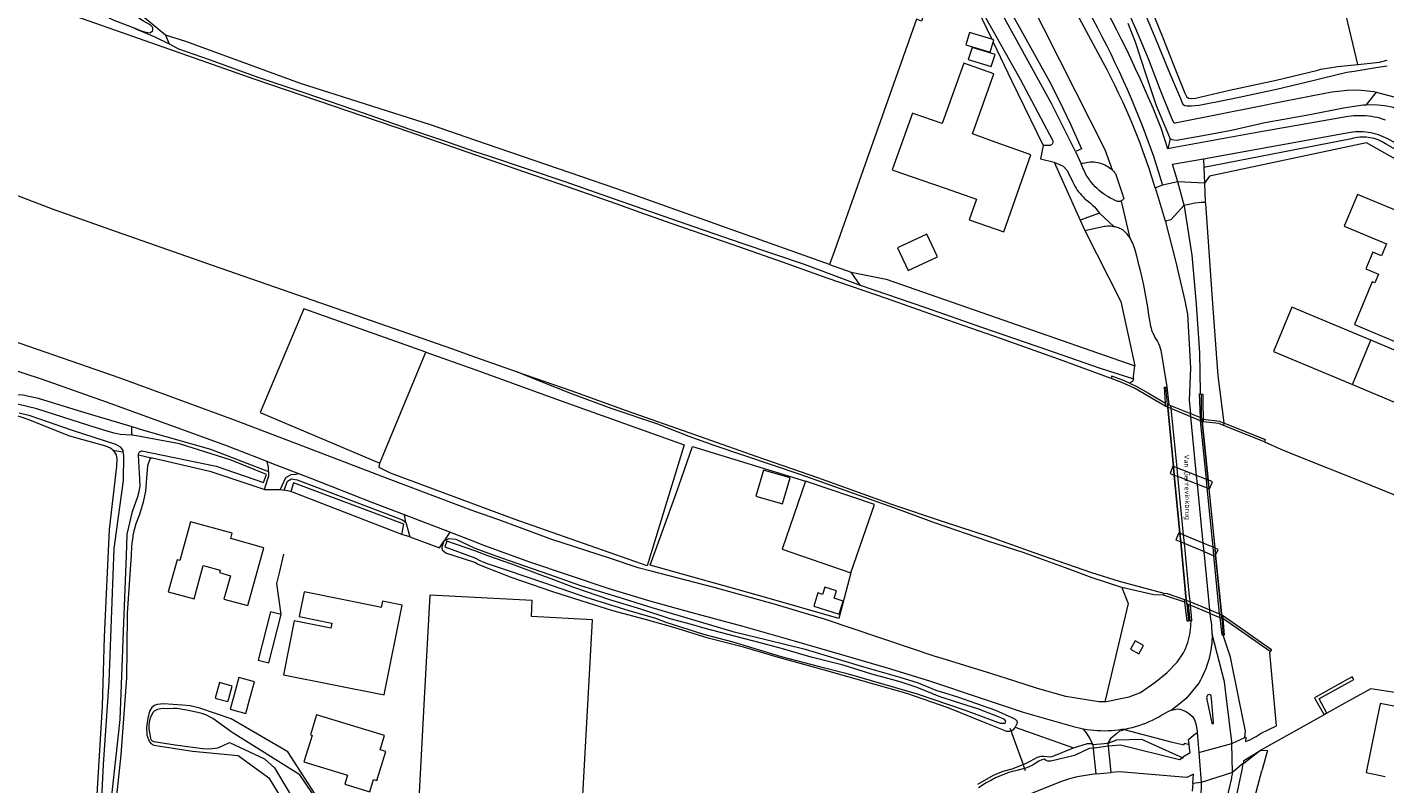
# Model space of a CAD drawing. Header units: metres. Extents: x 89888 to 94270, y 464165 to 468904.
# Tile 245 of 256: x 91911 to 92181, y 467483 to 467633. Entities that reach past the tile are written whole.
import ezdxf
from ezdxf.enums import TextEntityAlignment as Align

# ---------------------------------------------------------------- set-up
doc = ezdxf.new("R2010")
doc.units = ezdxf.units.M
for name, color, linetype, lineweight in [('B_BEBOUWINGSGRENS_0', 251, 'CONTINUOUS', 13), ('B_LUIFEL_1', 251, 'CONTINUOUS', 13), ('B_OPSTAL_0', 251, 'CONTINUOUS', 13), ('B_TUSSENMUUR_0', 251, 'CONTINUOUS', 13), ('G_GRENS_ALGEMEEN_0', 251, 'CONTINUOUS', 13), ('K_KUNSTWERKGRENS_0', 251, 'CONTINUOUS', 13), ('K_KUNSTWERKGRENS_1', 251, 'CONTINUOUS', 13), ('K_STEIGER_1', 251, 'CONTINUOUS', 13), ('Q_BALUSTRADE_LIJN_0', 251, 'CONTINUOUS', 13), ('Q_BALUSTRADE_LIJN_1', 251, 'CONTINUOUS', 13), ('Q_DAMWAND_0', 251, 'CONTINUOUS', 13), ('T_CULTUURGRENS_0', 251, 'CONTINUOUS', 13), ('T_HEK_LIJN_0', 251, 'CONTINUOUS', 13), ('T_WALBESCHERMING_0', 251, 'CONTINUOUS', 13), ('V_WEGGRENS_0', 251, 'CONTINUOUS', 13), ('V_WEGGRENS_1', 251, 'CONTINUOUS', 13), ('W_WALBESCHERMING_LIJN_0', 251, 'CONTINUOUS', 13), ('W_WALBESCHERMING_LIJN_1', 251, 'CONTINUOUS', 13), ('W_WATERGRENS_0', 251, 'CONTINUOUS', 13), ('Z_KUNSTWERKNAAM_1', 251, 'CONTINUOUS', 13)]:
    doc.layers.add(name, color=color, linetype=linetype, lineweight=lineweight)
doc.styles.get("Standard").update_dxf_attribs({"font": 'isocp.shx'})

msp = doc.modelspace()

# ---------------------------------------------------------------- linework, layer by layer
at = {"layer": 'B_BEBOUWINGSGRENS_0'}
for p, q in [((91981.13, 467546.72), (91990.26, 467568.75)), ((92158.5, 467568.88), (92174.21, 467562.3)), ((92062.56, 467543.76), (92057.29, 467545.32)), ((92079.3, 467538.47), (92065.62, 467543.12)), ((92074.63, 467524.92), (92079.3, 467538.47)), ((91982, 467500.73), (91985.58, 467518.51)), ((91948.67, 467500), (91950.98, 467499.37))]:
    msp.add_line(p, q, dxfattribs=at)
for points in [[(92098.14, 467594.98), (92105.01, 467592.59), (92110.32, 467607.87), (92103.5, 467610.36), (92098.8, 467612.07), (92103.01, 467623.98), (92097.03, 467626.1), (92092.76, 467614.12)], [(92092.76, 467614.12), (92087.01, 467616.11), (92086.83, 467616.17), (92082.81, 467604.88), (92083.18, 467604.76), (92088.73, 467602.86), (92093.37, 467601.28), (92099.58, 467599.11), (92098.14, 467594.98)], [(92174.57, 467574.18), (92185.88, 467569.44), (92189.43, 467577.92), (92183.83, 467580.26), (92184.56, 467582.03), (92184.9, 467581.89), (92186.29, 467585.2), (92185.88, 467585.37), (92186.87, 467587.76), (92191.17, 467585.97), (92191.66, 467587.1), (92194.18, 467586.02), (92195.85, 467589.97), (92193.36, 467591.04), (92193.9, 467592.3), (92175.2, 467600.01), (92172.53, 467593.72), (92180.94, 467590.22), (92179.94, 467587.83)], [(92089.71, 467592.13), (92083.9, 467589.4), (92085.99, 467584.94)], [(92085.99, 467584.94), (92091.8, 467587.67), (92089.71, 467592.13)], [(92179.94, 467587.83), (92178.2, 467588.55), (92176.82, 467585.24), (92179.32, 467584.21), (92178.6, 467582.46), (92178.12, 467582.65), (92174.57, 467574.18)], [(91990.26, 467568.75), (91966.03, 467577.31), (91957.37, 467556.78), (91981.13, 467546.72)], [(92177.84, 467571.12), (92162.18, 467577.68), (92158.5, 467568.88)], [(92174.21, 467562.3), (92190.87, 467555.32), (92194.55, 467564.12), (92177.84, 467571.12)], [(92057.29, 467545.32), (92055.76, 467540.17), (92061.03, 467538.61), (92062.56, 467543.76)], [(92065.62, 467543.12), (92060.97, 467529.64), (92074.63, 467524.92)], [(91943.57, 467535.07), (91941.43, 467527.37), (91940.89, 467527.52), (91939.13, 467521.17)], [(91939.13, 467521.17), (91944.31, 467519.8), (91946.09, 467526.36), (91949.48, 467525.44), (91949.29, 467525.02), (91951.48, 467524.34), (91950.2, 467519.72), (91954.95, 467518.43), (91958.14, 467529.91), (91951.54, 467531.74), (91951.83, 467532.77), (91943.57, 467535.07)], [(92068.1, 467520.93), (92067.29, 467518.34), (92072.32, 467516.76), (92073.13, 467519.34), (92071.32, 467519.91), (92071.77, 467521.36), (92069.45, 467522.09)], [(92069.45, 467522.09), (92069, 467520.65), (92068.1, 467520.93)], [(91985.58, 467518.51), (91981.67, 467519.3), (91981.42, 467518.07), (91981.24, 467518.11), (91966.1, 467521.16), (91965.11, 467516.26), (91971.62, 467514.95), (91971.41, 467513.92), (91971.09, 467513.99), (91964.14, 467515.39), (91962, 467504.72), (91982, 467500.73)], [(92022.49, 467500), (92023.36, 467515.6), (92011.26, 467516.26), (92011.38, 467519.46), (92000, 467520.03), (91991.05, 467520.47), (91989.96, 467500), (91988.82, 467478.76), (91987.98, 467478.7), (91986.22, 467446.66)], [(91961.58, 467516.64), (91959.47, 467517.19), (91957.02, 467507.59), (91959.14, 467507.04), (91961.58, 467516.64)], [(92131.79, 467508.84), (92132.73, 467510.48), (92131.05, 467511.43), (92130.12, 467509.79), (92131.79, 467508.84)], [(91950.98, 467499.37), (91951.15, 467500), (91951.83, 467502.46), (91949.33, 467503.14), (91948.49, 467500.05), (91948.67, 467500)], [(91952.04, 467500), (91951.46, 467497.89), (91954.55, 467497.04), (91955.37, 467500), (91956.27, 467503.3), (91953.18, 467504.15), (91952.04, 467500)], [(91986.22, 467446.66), (92000, 467445.87), (92019.42, 467444.76), (92022.49, 467500)], [(92183.44, 467498.25), (92179.66, 467499.01), (92176.9, 467485.28), (92180.68, 467484.53)], [(91979.15, 467481.48), (91979.89, 467483.9), (91980.57, 467483.7), (91982.32, 467489.45), (91981.23, 467489.78), (91982.1, 467492.63), (91968.59, 467496.75), (91967.37, 467492.76), (91967.69, 467492.66), (91966.09, 467487.4), (91974.75, 467484.76), (91974.21, 467482.98), (91979.15, 467481.48)]]:
    msp.add_lwpolyline(points, dxfattribs=at)
at = {"layer": 'B_LUIFEL_1'}
for points in [[(92102.58, 467630.86), (92098.18, 467632.16), (92097.45, 467629.7), (92102.3, 467628.27), (92102.88, 467630.24)], [(92102.88, 467630.24), (92103.02, 467630.73), (92102.58, 467630.86)]]:
    msp.add_lwpolyline(points, dxfattribs=at)
at = {"layer": 'B_OPSTAL_0'}
msp.add_lwpolyline([(92103.24, 467627.8), (92098.68, 467629.21), (92097.93, 467626.8), (92102.5, 467625.39), (92103.24, 467627.8)], dxfattribs=at)
at = {"layer": 'B_TUSSENMUUR_0'}
msp.add_line((92174.21, 467562.3), (92177.84, 467571.12), dxfattribs=at)
at = {"layer": 'G_GRENS_ALGEMEEN_0'}
for p, q in [((92070.41, 467586.15), (92074.72, 467584.62)), ((92148.66, 467554.65), (92148.67, 467554.65)), ((91963.51, 467541.07), (91962.15, 467541.31)), ((91987.07, 467532.1), (91985.5, 467532.57)), ((92136.76, 467520.91), (92136.7, 467520.48)), ((92157.86, 467509.31), (92148.43, 467515.87))]:
    msp.add_line(p, q, dxfattribs=at)
for points in [[(92175.23, 467625.83), (92172.93, 467635.5), (92162.06, 467666.67)], [(92123.9, 467647.37), (92124.05, 467647.82), (92124.34, 467648.13), (92124.37, 467648.16), (92124.63, 467648.21), (92127.33, 467648.7), (92128.03, 467648.65), (92128.37, 467648.54), (92128.89, 467647.97), (92131.53, 467642.57), (92134.18, 467637.02), (92136.5, 467631.33), (92138.66, 467625.77), (92140.92, 467620.11), (92141.26, 467619.48), (92141.67, 467619.12), (92142.19, 467619.05), (92143.03, 467619.14), (92149.79, 467620.69), (92159.03, 467622.7), (92167.02, 467624.65), (92167.93, 467624.88), (92171.2, 467625.39), (92175.23, 467625.83)], [(91939.34, 467629.92), (91941.16, 467628.92), (91947.27, 467626.77), (91957.16, 467623.22), (91966.26, 467620.16), (91977.81, 467616.19), (91987.06, 467612.96), (91993.76, 467610.74), (92000, 467608.54), (92002.91, 467607.64)], [(92175.23, 467625.83), (92179.55, 467626.29), (92181.05, 467626.66)], [(92002.91, 467607.64), (92017.84, 467602.57), (92027.65, 467599.17), (92041.88, 467594.21), (92053.01, 467590.32), (92065.33, 467586.16), (92076.5, 467582.01)], [(92047.49, 467550.22), (92042.52, 467551.99), (92036.3, 467554.41), (92027.26, 467557.49), (92019.41, 467560.36), (92012.7, 467563.01), (92008.32, 467564.83)], [(92129.91, 467562.58), (92128.58, 467563.18), (92126.45, 467563.96), (92126.28, 467563.49)], [(92129.91, 467562.58), (92131.13, 467562.03), (92133.67, 467560.56), (92137.09, 467558.57)], [(91928.18, 467549.29), (91927.69, 467549.67), (91926.74, 467550.08), (91919.59, 467552.06), (91911.12, 467555.45), (91909.58, 467555.93), (91908.32, 467556.04), (91907.32, 467555.9), (91905.95, 467555.5), (91904.9, 467555.02), (91903.46, 467554.04), (91902.31, 467553.08), (91901.41, 467552.1), (91900.73, 467551.06), (91900.16, 467550), (91899.7, 467548.64)], [(92144.54, 467555.4), (92147.76, 467555.05), (92148.66, 467554.65)], [(92148.67, 467554.65), (92148.76, 467554.61), (92156.88, 467551.41), (92156.71, 467550.94)], [(91926.13, 467498.44), (91926.48, 467512.21), (91927.51, 467533.54), (91928.95, 467546.07), (91929.03, 467547.5), (91928.86, 467548.34), (91928.37, 467549.13), (91928.18, 467549.29)], [(92128.4, 467521.99), (92122.55, 467523.91), (92117.76, 467525.73), (92109.03, 467528.88), (92101.81, 467531.19), (92091.43, 467534.79), (92084.1, 467537.52), (92064.78, 467544.37), (92047.49, 467550.22)], [(91935.79, 467547.67), (91935.52, 467547.52), (91935, 467546.16), (91934.81, 467543.73), (91934.64, 467541.14), (91934.15, 467538.96), (91933.44, 467536.5), (91932.74, 467534.68), (91932.2, 467532.68), (91931.84, 467530.23), (91931.77, 467528.36), (91931.73, 467527.48), (91931.01, 467516.94), (91930.94, 467509.81), (91930.89, 467504.09), (91929.73, 467488.82)], [(91958.21, 467541.5), (91957.21, 467541.82), (91947.65, 467544.99), (91936.01, 467547.66), (91935.79, 467547.67)], [(92106.43, 467493.48), (92106.19, 467493.42), (92105.6, 467493.46), (92101.31, 467495.18), (92093.94, 467498.16), (92085.74, 467500.98), (92079.22, 467502.87), (92069.38, 467505.64), (92060.27, 467508.15), (92053.3, 467510.15), (92046.3, 467511.94), (92039.48, 467514.05), (92033.59, 467515.72), (92027.42, 467517.36), (92021.12, 467519.35), (92015.47, 467521.13), (92007.44, 467523.94), (92002, 467526.03), (92000.55, 467526.64), (92000, 467526.97), (91994.21, 467528.84), (91993.59, 467529.36), (91993.51, 467530.1), (91993.92, 467531.3)], [(91918.19, 467352.97), (91917.87, 467354.4), (91917.96, 467363.38), (91919.18, 467389.25), (91920.13, 467406.94), (91921.4, 467424.17), (91922.62, 467441.88), (91923.82, 467459.63), (91924.78, 467476.55), (91926.13, 467498.44)], [(91968.9, 467480.1), (91962.9, 467489.41), (91951.63, 467495.97), (91945.42, 467498.09), (91943.51, 467498.52), (91941.96, 467498.68), (91940.09, 467498.83), (91938.28, 467498.96), (91936.96, 467498.81), (91936.45, 467498.59), (91935.88, 467498.21), (91935.4, 467497.47), (91935.12, 467496.11), (91934.86, 467494.32), (91934.93, 467492.72), (91935.34, 467491.53), (91935.72, 467491.04), (91936.27, 467490.7), (91943.98, 467489.55), (91953, 467488.71), (91959.1, 467484.27), (91962.59, 467478.48)], [(92107.25, 467494.28), (92106.79, 467493.72), (92106.44, 467493.49), (92106.43, 467493.48)], [(92108.81, 467486.87), (92109.05, 467486.96), (92110.21, 467487.57), (92111.68, 467488.35), (92112.41, 467488.55), (92112.93, 467488.55), (92113.52, 467488.47), (92114.01, 467488.4), (92114.6, 467488.46), (92118.83, 467490.18)], [(91929.73, 467488.82), (91928, 467472.55), (91927.37, 467459.45), (91926.5, 467435.69), (91925.64, 467416.44), (91924.55, 467402.27), (91924.3, 467386.2), (91924.25, 467385.18)], [(92099.82, 467482.97), (92102.97, 467484.81), (92104.86, 467485.59), (92106.64, 467486.05), (92108.81, 467486.87)]]:
    msp.add_lwpolyline(points, dxfattribs=at)
at = {"layer": 'K_KUNSTWERKGRENS_0'}
for p, q in [((92137.37, 467561.81), (92137.74, 467558.28)), ((92137.13, 467557.97), (92137.09, 467558.57)), ((92137.51, 467557.81), (92137.13, 467557.97)), ((92137.51, 467557.81), (92137.51, 467557.81)), ((92138.16, 467557.54), (92137.51, 467557.81)), ((92142.1, 467555.91), (92138.16, 467557.54)), ((92144.05, 467555.1), (92142.1, 467555.91)), ((92144.31, 467554.99), (92144.05, 467555.1)), ((92144.44, 467554.94), (92144.31, 467554.99)), ((92144.55, 467554.89), (92144.44, 467554.94)), ((92144.54, 467555.4), (92144.55, 467554.89)), ((92138.65, 467546.02), (92138.52, 467546.07)), ((92138.65, 467546.02), (92138.65, 467546.02)), ((92139.31, 467545.76), (92138.65, 467546.02)), ((92143.24, 467544.22), (92139.31, 467545.76)), ((92138.81, 467544.34), (92138.81, 467544.34)), ((92138.81, 467544.34), (92139.47, 467544.09)), ((92139.47, 467544.09), (92143.4, 467542.54)), ((92145.2, 467543.45), (92143.24, 467544.22)), ((92145.49, 467543.34), (92145.2, 467543.45)), ((92145.58, 467543.3), (92145.49, 467543.34)), ((92143.4, 467542.54), (92145.36, 467541.78)), ((92145.36, 467541.78), (92145.66, 467541.66)), ((92145.66, 467541.66), (92145.74, 467541.63)), ((92145.74, 467541.63), (92145.83, 467541.59)), ((92139.93, 467532.78), (92139.73, 467532.86)), ((92140.6, 467532.5), (92139.93, 467532.78)), ((92139.93, 467532.78), (92139.93, 467532.78)), ((92144.55, 467530.84), (92140.6, 467532.5)), ((92140.09, 467531.08), (92140.76, 467530.8)), ((92140.09, 467531.08), (92140.09, 467531.08)), ((92140.76, 467530.8), (92144.72, 467529.14)), ((92146.52, 467530.01), (92144.55, 467530.84)), ((92146.85, 467529.87), (92146.52, 467530.01)), ((92146.9, 467529.85), (92146.85, 467529.87)), ((92144.72, 467529.14), (92146.68, 467528.31)), ((92146.68, 467528.31), (92146.93, 467528.21)), ((92146.93, 467528.21), (92147, 467528.39)), ((92147, 467528.39), (92147.03, 467528.46)), ((92140.85, 467519.65), (92141.21, 467519.5)), ((92140.92, 467519.1), (92140.85, 467519.65)), ((92141.21, 467519.5), (92141.89, 467519.22)), ((92141.21, 467519.5), (92141.21, 467519.5)), ((92141.6, 467518.64), (92141.88, 467515.39)), ((92141.97, 467518.49), (92141.6, 467518.64)), ((92141.89, 467519.22), (92145.85, 467517.58)), ((92145.92, 467516.86), (92141.97, 467518.49)), ((92145.85, 467517.58), (92147.82, 467516.77)), ((92147.82, 467516.77), (92148.19, 467516.61)), ((92148.19, 467516.61), (92148.38, 467516.52)), ((92148.19, 467516.61), (92148.19, 467516.61)), ((92148.38, 467516.52), (92148.43, 467515.87)), ((92141.88, 467515.39), (92141.61, 467515.37))]:
    msp.add_line(p, q, dxfattribs=at)
for points in [[(92137.09, 467558.57), (92136.85, 467561.77), (92137.37, 467561.81)], [(92143.99, 467555.77), (92143.83, 467560.44), (92144, 467560.43)], [(92144, 467560.43), (92144.49, 467560.41), (92144.49, 467558.61), (92144.54, 467555.4)], [(92138.52, 467546.07), (92137.97, 467544.67), (92138.81, 467544.34)], [(92145.83, 467541.59), (92146.38, 467542.99), (92145.58, 467543.3)], [(92139.73, 467532.86), (92139.15, 467531.48), (92140.09, 467531.08)], [(92147.03, 467528.46), (92147.51, 467529.59), (92146.9, 467529.85)], [(92141.61, 467515.37), (92141.36, 467515.36), (92140.92, 467519.1)], [(92148.52, 467512.57), (92148.32, 467512.56), (92147.93, 467516.03)], [(92148.43, 467515.87), (92148.71, 467512.59), (92148.52, 467512.57)]]:
    msp.add_lwpolyline(points, dxfattribs=at)
at = {"layer": 'K_KUNSTWERKGRENS_1'}
for p, q in [((92137.74, 467558.28), (92137.46, 467558.4)), ((92137.46, 467558.4), (92137.51, 467557.81)), ((92137.51, 467557.81), (92138.65, 467546.02)), ((92137.74, 467558.28), (92138.1, 467558.14)), ((92138.1, 467558.14), (92142.03, 467556.55)), ((92142.03, 467556.55), (92143.99, 467555.77)), ((92144.24, 467555.66), (92143.99, 467555.77)), ((92145.58, 467543.3), (92144.44, 467554.94)), ((92138.65, 467546.02), (92138.81, 467544.34)), ((92138.81, 467544.34), (92139.93, 467532.78)), ((92145.74, 467541.63), (92145.58, 467543.3)), ((92146.9, 467529.85), (92145.74, 467541.63)), ((92139.93, 467532.78), (92140.09, 467531.08)), ((92140.09, 467531.08), (92141.21, 467519.5)), ((92147.03, 467528.46), (92146.9, 467529.85)), ((92148.17, 467516.88), (92147.03, 467528.46)), ((92141.28, 467518.77), (92141.6, 467518.64)), ((92148.19, 467516.61), (92148.17, 467516.88)), ((92148.27, 467515.89), (92148.19, 467516.61)), ((92169.1, 467497.11), (92168.57, 467496.78)), ((92122.65, 467490.88), (92125.68, 467491.1)), ((92122.65, 467490.88), (92122.73, 467490.12)), ((92125.74, 467490.52), (92125.68, 467491.1)), ((92126.27, 467485.32), (92125.74, 467490.52)), ((92143.69, 467489.26), (92150.27, 467491.09)), ((92143.69, 467489.26), (92144.14, 467483.33)), ((92150.39, 467485.28), (92150.27, 467491.09)), ((92150.39, 467485.28), (92144.14, 467483.33))]:
    msp.add_line(p, q, dxfattribs=at)
for points in [[(92144.44, 467554.94), (92144.41, 467555.26), (92144.24, 467555.66)], [(92141.21, 467519.5), (92141.24, 467519.16), (92141.28, 467518.77)], [(92145.92, 467516.86), (92147.89, 467516.05), (92147.93, 467516.03)], [(92147.93, 467516.03), (92148.18, 467515.93), (92148.27, 467515.89)], [(92122.73, 467490.12), (92122.74, 467490), (92123.28, 467485.05)]]:
    msp.add_lwpolyline(points, dxfattribs=at)
at = {"layer": 'K_STEIGER_1'}
msp.add_line((92166.72, 467500), (92168.57, 467496.78), dxfattribs=at)
for points in [[(92173.23, 467503.82), (92166.66, 467500.11), (92166.72, 467500)], [(92169.1, 467497.11), (92167.55, 467499.95), (92167.64, 467500), (92174.01, 467503.5)], [(92174.01, 467503.5), (92174.46, 467503.74), (92174.11, 467504.31), (92173.23, 467503.82)]]:
    msp.add_lwpolyline(points, dxfattribs=at)
at = {"layer": 'Q_BALUSTRADE_LIJN_0'}
for p, q in [((92137.46, 467558.4), (92137.14, 467561.68)), ((92144.24, 467555.66), (92144.2, 467560.38)), ((92141.28, 467518.77), (92141.61, 467515.37)), ((92148.27, 467515.89), (92148.52, 467512.59))]:
    msp.add_line(p, q, dxfattribs=at)
at = {"layer": 'Q_BALUSTRADE_LIJN_1'}
for p, q in [((92137.51, 467557.81), (92137.46, 467558.4)), ((92138.65, 467546.02), (92137.51, 467557.81)), ((92144.24, 467555.66), (92144.31, 467554.99)), ((92144.31, 467554.99), (92145.49, 467543.34)), ((92138.81, 467544.34), (92138.65, 467546.02)), ((92139.93, 467532.78), (92138.81, 467544.34)), ((92145.49, 467543.34), (92145.66, 467541.66)), ((92145.66, 467541.66), (92146.85, 467529.87)), ((92140.09, 467531.08), (92139.93, 467532.78)), ((92141.21, 467519.5), (92140.09, 467531.08)), ((92146.85, 467529.87), (92147, 467528.39)), ((92147, 467528.39), (92148.17, 467516.88)), ((92141.28, 467518.77), (92141.21, 467519.5)), ((92148.17, 467516.88), (92148.19, 467516.61)), ((92148.19, 467516.61), (92148.27, 467515.89))]:
    msp.add_line(p, q, dxfattribs=at)
at = {"layer": 'Q_DAMWAND_0'}
for p in [(92168.57, 467496.78), (92152.65, 467487.72)]:
    msp.add_line(p, (92156.02, 467489.77), dxfattribs=at)
msp.add_lwpolyline([(92177.85, 467501.93), (92174.34, 467500), (92169.1, 467497.11)], dxfattribs=at)
at = {"layer": 'T_CULTUURGRENS_0'}
for p, q in [((91938.62, 467631.61), (91932.9, 467636.35)), ((92099.7, 467636.87), (92102.58, 467630.86)), ((92178.87, 467620.32), (92176.82, 467617.76)), ((92138.03, 467611.07), (92137.51, 467609.06)), ((92173.99, 467611.04), (92144.69, 467605.37)), ((92114.95, 467606.45), (92120.13, 467594.89)), ((92144.62, 467607.12), (92144.69, 467605.37)), ((92144.69, 467605.37), (92144.8, 467602.28)), ((91931.91, 467552.27), (91931.95, 467553.95)), ((91928.18, 467549.29), (91930.15, 467548.96)), ((91935.79, 467547.67), (91933.26, 467548.26)), ((92156.02, 467489.77), (92152.61, 467487.09))]:
    msp.add_line(p, q, dxfattribs=at)
for points in [[(92119.22, 467608.56), (92114.43, 467618.09), (92104.81, 467635.57), (92103.68, 467637.61)], [(92105.77, 467637.26), (92108.01, 467633.27), (92113.99, 467622.58), (92115.9, 467618.81), (92118.23, 467613.96), (92120.43, 467609.05), (92119.22, 467608.56)], [(92100.85, 467636.07), (92101.03, 467635.73), (92108.26, 467622.93), (92114.68, 467610.77), (92114.72, 467610.65), (92114.73, 467610.52), (92114.73, 467610.39), (92114.7, 467610.26), (92114.65, 467610.14), (92114.58, 467610.03), (92114.5, 467609.93), (92114.4, 467609.85), (92114.28, 467609.79), (92114.16, 467609.74), (92114.03, 467609.72), (92112.82, 467609.74)], [(91932.22, 467633.12), (91932.87, 467632.79), (91936.51, 467631.3), (91939.34, 467629.92)], [(92138.03, 467611.07), (92137.86, 467611.45), (92135.26, 467617.6), (92133.22, 467623.78), (92131.11, 467630.24), (92129.66, 467633.95)], [(92102.88, 467630.24), (92106.53, 467622.62), (92112.82, 467609.74)], [(92176.82, 467617.76), (92176.29, 467617.73), (92172.4, 467617.12), (92165.71, 467615.82), (92160.58, 467614.89), (92156.78, 467614.2), (92150.19, 467612.72), (92144.47, 467611.68), (92139.28, 467610.74), (92138.38, 467610.85), (92138.03, 467611.07)], [(92228.3, 467591.46), (92221.52, 467595.39), (92212.89, 467600.12), (92205.44, 467604.37), (92197.56, 467609.01), (92189.82, 467613.49), (92184.14, 467616.52), (92182.07, 467617.33), (92180.53, 467617.63), (92178.47, 467617.83), (92176.82, 467617.76)], [(92246.99, 467572.63), (92180.77, 467610.04), (92180.42, 467610.27), (92180.05, 467610.47), (92179.68, 467610.66), (92179.3, 467610.83), (92178.91, 467610.97), (92178.51, 467611.09), (92178.11, 467611.2), (92177.7, 467611.28), (92177.29, 467611.34), (92176.87, 467611.38), (92176.46, 467611.4), (92176.04, 467611.39), (92175.62, 467611.36), (92175.21, 467611.32), (92174.8, 467611.25), (92174.39, 467611.16), (92173.99, 467611.04)], [(92121.09, 467592.87), (92128.24, 467578.77), (92131, 467566.03)], [(92076.5, 467582.01), (92089.44, 467577.57), (92100.77, 467573.62), (92113.47, 467569.22), (92123.9, 467565.58), (92130.72, 467563.45)], [(92130.72, 467563.45), (92130.7, 467563.87), (92131, 467566.03)], [(92130.72, 467563.45), (92130.52, 467562.91), (92129.91, 467562.58)], [(92125.68, 467491.1), (92127.44, 467491.81), (92132.34, 467491.92), (92140.52, 467488.22)], [(92128.85, 467493.85), (92138.38, 467491.35), (92140.78, 467490.8), (92140.84, 467491.12), (92141.76, 467490.88)]]:
    msp.add_lwpolyline(points, dxfattribs=at)
at = {"layer": 'T_HEK_LIJN_0'}
for p, q in [((92144.8, 467602.28), (92144.98, 467598.5)), ((92074.72, 467584.62), (92081.62, 467583.21)), ((92081.62, 467583.21), (92131, 467566.03)), ((92148.66, 467554.65), (92148.56, 467554.15)), ((92148.67, 467554.69), (92148.66, 467554.65)), ((92106.21, 467494.08), (92106.43, 467493.48)), ((92109.1, 467486.09), (92109.23, 467485.71)), ((92154.29, 467478.44), (92156.19, 467485.63))]:
    msp.add_line(p, q, dxfattribs=at)
for points in [[(92244.37, 467569.21), (92245.41, 467571.68), (92177, 467610.26), (92145.82, 467603.64), (92144.8, 467602.28)], [(92144.98, 467598.5), (92144.99, 467598.24), (92146.43, 467578.32), (92147.45, 467564.05)], [(91990.26, 467568.75), (92000, 467565.25), (92016.2, 467559.42), (92041.54, 467550.33), (92034.22, 467526.33), (92007.78, 467535.57), (91983.25, 467544.71), (91981.04, 467545.81), (91981.13, 467546.72)], [(92147.45, 467564.05), (92148.67, 467554.69), (92148.67, 467554.69)], [(92074.63, 467524.92), (92072.27, 467515.88), (92057.52, 467520.11), (92034.8, 467526.42), (92039.97, 467540.68), (92043.2, 467549.98), (92065.62, 467543.12)], [(91961.58, 467516.64), (91960.71, 467522.83), (91961.2, 467524.92), (91962.11, 467528.65)], [(92106.43, 467493.48), (92106.58, 467493.06), (92108.81, 467486.87)], [(92108.81, 467486.87), (92108.9, 467486.63), (92109.1, 467486.09)]]:
    msp.add_lwpolyline(points, dxfattribs=at)
at = {"layer": 'T_WALBESCHERMING_0'}
msp.add_lwpolyline([(92197.29, 467496.14), (92187.06, 467500), (92184.31, 467500.92), (92177.85, 467501.93)], dxfattribs=at)
at = {"layer": 'V_WEGGRENS_0'}
for p, q in [((91938.62, 467631.61), (91939.34, 467629.92)), ((92119.22, 467608.56), (92120.35, 467606.1)), ((92138.47, 467606.01), (92144.62, 467607.12)), ((92139.53, 467602.53), (92138.47, 467606.01)), ((92139.53, 467602.53), (92136.46, 467601.87)), ((92144.8, 467602.28), (92139.53, 467602.53)), ((92140.76, 467597.92), (92139.53, 467602.53)), ((92128.3, 467598.72), (92129.98, 467591.34)), ((92123.99, 467596.3), (92120.13, 467594.89)), ((92120.13, 467594.89), (92121.09, 467592.87)), ((92126.79, 467593.69), (92123.99, 467596.3)), ((92076.5, 467582.01), (92074.72, 467584.62)), ((92147.45, 467564.05), (92148.67, 467554.69)), ((92148.67, 467554.69), (92148.67, 467554.65)), ((91958.76, 467547.02), (91950.55, 467550.22)), ((91959.04, 467544.12), (91958.21, 467541.5)), ((91959.06, 467545.03), (91959.04, 467544.12)), ((91962.4, 467543.79), (91961.39, 467541.45)), ((91967.3, 467543.69), (91965.07, 467544.56)), ((91958.21, 467541.5), (91961.39, 467541.45)), ((91961.39, 467541.45), (91962.15, 467541.31)), ((91986.33, 467534.89), (91986.07, 467536.43)), ((91995.05, 467533.03), (91986.07, 467536.43)), ((91986.33, 467534.89), (91986.36, 467534.74)), ((91986.36, 467534.74), (91987.07, 467532.1)), ((91995.05, 467533.03), (91993.92, 467531.3)), ((92142.12, 467514.86), (92142.23, 467515.4)), ((92107.25, 467494.28), (92118.83, 467490.18)), ((92128.85, 467493.85), (92129.07, 467493.93)), ((92156.02, 467489.77), (92157.33, 467489.67)), ((92157.33, 467489.67), (92156.19, 467485.63)), ((92142.49, 467483.15), (92142.37, 467481.61))]:
    msp.add_line(p, q, dxfattribs=at)
for points in [[(91932.22, 467633.12), (91933.77, 467632.52), (91934.71, 467632.21), (91935.56, 467632.09), (91936.12, 467632.56), (91936.09, 467633.15), (91935.55, 467633.71), (91934.23, 467634.43), (91932.72, 467635.37), (91930.3, 467637.42), (91928.09, 467639.45), (91926.16, 467641.2), (91923.86, 467643.49), (91922.69, 467645), (91922.48, 467646.04), (91922.6, 467647.8), (91923.15, 467650.65), (91924.48, 467656.06), (91925.63, 467661.5), (91926.81, 467667.45)], [(92137.51, 467609.06), (92136.23, 467613.17), (92135.42, 467615.15), (92134.6, 467617.13), (92133.76, 467619.09), (92132.91, 467621.05), (92132.03, 467623.01), (92131.14, 467624.95), (92130.23, 467626.89), (92129.31, 467628.82), (92128.36, 467630.74), (92127.4, 467632.65), (92126.42, 467634.55), (92125.43, 467636.45), (92118.99, 467648.56)], [(91913.17, 467644.29), (91914.64, 467643.91), (91916, 467643.18), (91917.41, 467642.21), (91919.24, 467640.7), (91921.32, 467638.68), (91923.3, 467637.51), (91925.51, 467636.06), (91926.65, 467635.48), (91928.33, 467634.63), (91931.65, 467633.34), (91932.22, 467633.12)], [(92135.06, 467601.34), (92134.99, 467601.56), (92134.92, 467601.78), (92134.38, 467603.47), (92133.82, 467605.16), (92133.24, 467606.84), (92132.65, 467608.51), (92132.02, 467610.18), (92131.38, 467611.83), (92130.71, 467613.48), (92130.03, 467615.12), (92129.32, 467616.75), (92128.59, 467618.37), (92127.84, 467619.98), (92127.07, 467621.58), (92126.28, 467623.17), (92125.47, 467624.75), (92124.64, 467626.32), (92117.21, 467640.16)], [(92119.3, 467641.32), (92122.65, 467634.82), (92123.57, 467633.11), (92124.47, 467631.39), (92125.35, 467629.66), (92126.21, 467627.92), (92127.05, 467626.17), (92127.88, 467624.42), (92128.69, 467622.65), (92129.48, 467620.88), (92130.24, 467619.09), (92130.99, 467617.3), (92131.73, 467615.51), (92132.44, 467613.7), (92133.13, 467611.89), (92134.67, 467607.63), (92136.46, 467601.87)], [(92089.95, 467638.53), (92089.74, 467637.44), (92088.64, 467634.43), (92087.67, 467634.81), (92071.36, 467588.85), (92070.41, 467586.15)], [(92126.54, 467604.86), (92125.13, 467608.85), (92119.28, 467620.41), (92109.72, 467639.32)], [(92070.41, 467586.15), (92028.21, 467601.16), (92000, 467610.81), (91991.23, 467613.81), (91965.39, 467622.03), (91942.61, 467630.36), (91938.62, 467631.61)], [(92180.71, 467614.79), (92180.17, 467614.97), (92179.62, 467615.13), (92179.06, 467615.27), (92178.49, 467615.38), (92177.93, 467615.48), (92177.35, 467615.55), (92176.78, 467615.61), (92176.21, 467615.64), (92175.63, 467615.65), (92175.06, 467615.64), (92174.48, 467615.61), (92173.91, 467615.56), (92173.34, 467615.49), (92155.58, 467612.37), (92152.71, 467611.85), (92138.88, 467609.31), (92137.51, 467609.06)], [(92144.62, 467607.12), (92173.77, 467612.37), (92174.27, 467612.45), (92174.78, 467612.49), (92175.28, 467612.52), (92175.79, 467612.53), (92176.3, 467612.51), (92176.81, 467612.47), (92177.31, 467612.4), (92177.82, 467612.31), (92178.31, 467612.21), (92178.8, 467612.07), (92179.29, 467611.92), (92179.77, 467611.75), (92180.24, 467611.55), (92180.7, 467611.34), (92181.15, 467611.1), (92247.52, 467573.64)], [(92112.82, 467609.74), (92112.24, 467607.1), (92114.95, 467606.45)], [(92114.95, 467606.45), (92116.79, 467605.65), (92117.53, 467604.79), (92118.69, 467602.43), (92118.89, 467602.03), (92119.1, 467601.65), (92119.33, 467601.27), (92119.57, 467600.9), (92119.83, 467600.54), (92120.11, 467600.2), (92120.4, 467599.87), (92120.71, 467599.55), (92121.03, 467599.24), (92121.36, 467598.96), (92121.79, 467598.63), (92122.2, 467598.28), (92122.59, 467597.92), (92122.97, 467597.54), (92123.33, 467597.14), (92123.67, 467596.73), (92123.99, 467596.3)], [(92120.35, 467606.1), (92120.7, 467606.22), (92121.06, 467606.31), (92121.42, 467606.39), (92121.79, 467606.44), (92122.15, 467606.47), (92122.52, 467606.47), (92122.89, 467606.46), (92123.26, 467606.42), (92123.62, 467606.36), (92123.98, 467606.27), (92124.33, 467606.17), (92124.68, 467606.04), (92125.02, 467605.89), (92125.35, 467605.72), (92125.66, 467605.54), (92125.97, 467605.33), (92126.26, 467605.1), (92126.54, 467604.86)], [(92128.3, 467598.72), (92128.17, 467598.67), (92128.02, 467598.64), (92127.87, 467598.62), (92127.73, 467598.63), (92127.58, 467598.65), (92127.08, 467598.85), (92126.59, 467599.07), (92126.11, 467599.31), (92125.65, 467599.58), (92125.19, 467599.86), (92124.75, 467600.16), (92124.32, 467600.48), (92123.9, 467600.82), (92123.51, 467601.18), (92123.12, 467601.56), (92122.76, 467601.95), (92122.41, 467602.36), (92122.09, 467602.79), (92121.77, 467603.22), (92121.49, 467603.67), (92121.22, 467604.14), (92120.97, 467604.61), (92120.74, 467605.1), (92120.54, 467605.6), (92120.35, 467606.1)], [(92126.54, 467604.86), (92126.67, 467604.73), (92126.8, 467604.61), (92126.92, 467604.47), (92127.04, 467604.34), (92127.15, 467604.2), (92128.82, 467599.24), (92128.74, 467599.11), (92128.65, 467598.99), (92128.55, 467598.89), (92128.43, 467598.8), (92128.3, 467598.72)], [(92136.46, 467601.87), (92135.95, 467601.68), (92135.06, 467601.34)], [(92137.06, 467594.7), (92136.68, 467596.04), (92136.29, 467597.37), (92135.89, 467598.7), (92135.48, 467600.02), (92135.06, 467601.34)], [(92140.76, 467597.92), (92138.16, 467594.98), (92137.06, 467594.7)], [(92140.76, 467597.92), (92141.71, 467598.07), (92142.91, 467598.38), (92144.15, 467598.48), (92144.98, 467598.5)], [(92144, 467560.43), (92143.99, 467560.81), (92143.9, 467568.62), (92143.22, 467578.25), (92142.39, 467587.99), (92140.82, 467597.71), (92140.76, 467597.92)], [(92137.06, 467594.7), (92137.11, 467594.5), (92137.17, 467594.3), (92137.83, 467591.74), (92138.48, 467589.18), (92139.1, 467586.61), (92139.71, 467584.03), (92140.3, 467581.46), (92140.88, 467578.88), (92141.44, 467576.29), (92142.05, 467565.63), (92141.8, 467559.13), (92142.03, 467556.55)], [(92121.09, 467592.87), (92124.96, 467593.7), (92125.26, 467593.74), (92125.57, 467593.77), (92125.88, 467593.77), (92126.18, 467593.76), (92126.49, 467593.73), (92126.79, 467593.69)], [(92126.79, 467593.69), (92127.1, 467593.63), (92127.39, 467593.55), (92127.69, 467593.45), (92127.97, 467593.34), (92128.25, 467593.21), (92128.53, 467593.07), (92128.8, 467592.81), (92129.06, 467592.54), (92129.31, 467592.25), (92129.55, 467591.96), (92129.77, 467591.65), (92129.98, 467591.34)], [(92129.98, 467591.34), (92130.17, 467591.01), (92130.35, 467590.68), (92130.51, 467590.34), (92130.66, 467589.99), (92130.79, 467589.63), (92130.9, 467589.27), (92131.3, 467587.84), (92131.68, 467586.39), (92132.04, 467584.94), (92132.38, 467583.48), (92132.69, 467582.03), (92132.99, 467580.56), (92133.26, 467579.09), (92133.51, 467577.62), (92133.73, 467576.14), (92133.94, 467574.66), (92134.01, 467574.27), (92134.1, 467573.88), (92134.2, 467573.49), (92134.32, 467573.11), (92134.46, 467572.73), (92134.62, 467572.37), (92134.8, 467572.01), (92134.99, 467571.66), (92135.23, 467571.25), (92135.46, 467570.84), (92135.67, 467570.41), (92135.86, 467569.98), (92136.02, 467569.54), (92136.17, 467569.09), (92137.37, 467561.81)], [(91952.3, 467555.25), (91929.58, 467563.56), (91908.25, 467571)], [(91950.55, 467550.22), (91926.9, 467558.82), (91914.18, 467563.27), (91906.52, 467565.84)], [(91897.51, 467555.85), (91900.3, 467557.77), (91902.91, 467559.04), (91904.57, 467559.93), (91906.95, 467560.33), (91910.28, 467560.23), (91913.32, 467559.62), (91922.12, 467556.89), (91931.95, 467553.95)], [(91931.95, 467553.95), (91934.23, 467553.27), (91947.54, 467549.47), (91959.06, 467545.03)], [(92000, 467537.11), (91999.25, 467537.37), (91982.77, 467543.59), (91964.48, 467550.57), (91952.3, 467555.25)], [(91965.07, 467544.56), (91959.73, 467546.64), (91958.76, 467547.02)], [(91959.06, 467545.03), (91959.08, 467545.92), (91958.76, 467547.02)], [(91962.15, 467541.31), (91962.81, 467543.15), (91963.6, 467543.59), (91964.75, 467543.4), (91983.74, 467536.17), (91985.62, 467535.42), (91986.33, 467534.89)], [(91965.07, 467544.56), (91964.48, 467544.46), (91963.46, 467544.37), (91962.4, 467543.79)], [(91986.07, 467536.43), (91979.44, 467538.93), (91967.3, 467543.69)], [(92091.87, 467508.18), (92091.78, 467508.21), (92069.43, 467515.71), (92059.23, 467518.8), (92047.48, 467522.02), (92034.97, 467525.24), (92032.43, 467525.91), (92026.7, 467527.84), (92015.31, 467531.57), (92004.79, 467535.48), (92000, 467537.11)], [(91987.07, 467532.1), (91992.99, 467529.87), (91993.92, 467531.3)], [(92090.33, 467503.41), (92081.92, 467506), (92073.51, 467508.49), (92063.47, 467511.37), (92053.25, 467514.29), (92043.15, 467517.02), (92034.53, 467519.4), (92026.46, 467521.84), (92018.8, 467524.39), (92010.7, 467527.09), (92001.45, 467530.52), (92000, 467531.09), (91995.05, 467533.03)], [(91993.92, 467531.3), (91994.83, 467531.72), (91996.24, 467531.59), (92000, 467529.8), (92004.15, 467528.33), (92009.69, 467526.41), (92014.82, 467524.57), (92020.95, 467522.45)], [(92020.95, 467522.45), (92028.57, 467520.12), (92035.15, 467518.02), (92042.08, 467515.99), (92051.22, 467513.3), (92058.02, 467511.61), (92065.57, 467509.75), (92072.12, 467507.83), (92076.93, 467506.36), (92084.33, 467504.23), (92087.99, 467503.11), (92091.52, 467501.64), (92095.78, 467500.3), (92103.36, 467497.66), (92106.58, 467496.23), (92107.23, 467495.91), (92107.54, 467495.56), (92107.61, 467495.11), (92107.25, 467494.28)], [(92128.4, 467521.99), (92129.67, 467518.85), (92125.05, 467499.32)], [(92136.7, 467520.48), (92134.73, 467520.56), (92128.4, 467521.99)], [(92140.92, 467519.1), (92137.3, 467520.32), (92136.7, 467520.48)], [(92141.97, 467518.49), (92142.15, 467516.42), (92142.23, 467515.4)], [(92146.33, 467512.73), (92146.33, 467513.34), (92146.3, 467513.94), (92146.25, 467514.55), (92146.18, 467515.15), (92146.1, 467515.75), (92145.99, 467516.35), (92145.92, 467516.86)], [(92125.05, 467499.32), (92128.2, 467500), (92129.89, 467500.34), (92132.09, 467501.21), (92134.97, 467503.15), (92137.4, 467505.18), (92139.42, 467507.22), (92140.65, 467509.07), (92140.9, 467509.56), (92141.12, 467510.06), (92141.32, 467510.57), (92141.5, 467511.09), (92141.66, 467511.61), (92141.79, 467512.14), (92141.91, 467512.68), (92141.99, 467513.22), (92142.06, 467513.77), (92142.1, 467514.31), (92142.12, 467514.86)], [(92142.23, 467515.4), (92142, 467515.4), (92141.88, 467515.39)], [(92146.33, 467512.73), (92146.32, 467512.1), (92146.29, 467511.47), (92146.24, 467510.83), (92146.16, 467510.2), (92146.07, 467509.58), (92145.95, 467508.95), (92145.81, 467508.33), (92145.65, 467507.72), (92145.48, 467507.11), (92145.28, 467506.51), (92145.06, 467505.91), (92144.82, 467505.32), (92144.56, 467504.74), (92144.28, 467504.17), (92143.99, 467503.61), (92143.67, 467503.06), (92141.2, 467500), (92139.75, 467498.79), (92138.26, 467497.68)], [(92149.18, 467500), (92148.76, 467503.27), (92146.33, 467512.73)], [(92152.82, 467492.24), (92152.93, 467493.51), (92151.63, 467500), (92150, 467508.2), (92148.52, 467512.57)], [(92125.05, 467499.32), (92123.84, 467499.32), (92117.27, 467500.38), (92111.65, 467501.99), (92107.19, 467503.45), (92102.58, 467504.88), (92091.87, 467508.18)], [(92108.86, 467497.22), (92100.54, 467500), (92090.33, 467503.41)], [(92146.19, 467500), (92146.15, 467500.46), (92146.04, 467500.66), (92145.93, 467500.74), (92145.8, 467500.77), (92145.59, 467500.74), (92145.44, 467500.65), (92145.33, 467500.53), (92145.26, 467500.35), (92145.24, 467500.17), (92145.26, 467500), (92145.28, 467499.81)], [(92145.28, 467499.81), (92146.24, 467495.09), (92146.3, 467495.03), (92146.38, 467495), (92146.53, 467495.02), (92146.57, 467495.04), (92146.61, 467495.09), (92146.62, 467495.21), (92146.19, 467500)], [(92150.27, 467491.09), (92150.23, 467491.39), (92149.18, 467500)], [(92120.82, 467493.9), (92120.47, 467493.99), (92119.06, 467494.32), (92108.86, 467497.22)], [(92129.07, 467493.93), (92129.77, 467494.08), (92130.46, 467494.24), (92131.15, 467494.43), (92131.83, 467494.65), (92132.51, 467494.88), (92133.17, 467495.13), (92133.83, 467495.41), (92134.48, 467495.71), (92135.12, 467496.02), (92135.75, 467496.36), (92136.36, 467496.72), (92137.97, 467497.61), (92138.26, 467497.68)], [(92138.26, 467497.68), (92138.88, 467497.84), (92139.39, 467497.91), (92139.94, 467497.87), (92141.05, 467497.5), (92141.93, 467496.87), (92142.41, 467496.39), (92142.81, 467495.77), (92143.04, 467495.16), (92143.18, 467494.67), (92143.35, 467493.43), (92143.36, 467493.25)], [(92129.07, 467493.93), (92128.39, 467493.81), (92127.7, 467493.72), (92127.02, 467493.64), (92126.33, 467493.59), (92125.64, 467493.55), (92124.95, 467493.54), (92124.25, 467493.55), (92123.56, 467493.58), (92122.87, 467493.63), (92122.19, 467493.7), (92121.5, 467493.79), (92120.82, 467493.9)], [(92122.65, 467490.88), (92122.08, 467492.09), (92121.39, 467493.17), (92120.82, 467493.9)], [(92125.68, 467491.1), (92126.39, 467492.23), (92127.27, 467492.96)], [(92127.27, 467492.96), (92127.32, 467493), (92128.04, 467493.56), (92128.32, 467493.66), (92128.85, 467493.85)], [(92118.83, 467490.18), (92121.59, 467491.08), (92122.28, 467491.04), (92122.65, 467490.88)], [(92148.75, 467470.91), (92150.02, 467475.24), (92152.29, 467485.85), (92152.48, 467487.06)], [(92148.73, 467477.8), (92150.15, 467483.93), (92150.21, 467484.2), (92150.26, 467484.47), (92150.31, 467484.74), (92150.35, 467485.01), (92150.39, 467485.28)], [(92144.14, 467483.33), (92144.15, 467482.69), (92144.13, 467482.05), (92144.09, 467481.42), (92144.03, 467480.78), (92143.96, 467480.15), (92143.86, 467479.52), (92143.48, 467479.6), (92140.8, 467468.54), (92137.53, 467459.26), (92098.41, 467359.59), (92098.26, 467359.22), (92098.13, 467358.84), (92098.02, 467358.46), (92097.93, 467358.08), (92097.85, 467357.68), (92097.79, 467357.29), (92097.76, 467356.9), (92097.74, 467356.5), (92097.59, 467353.85)]]:
    msp.add_lwpolyline(points, dxfattribs=at)
at = {"layer": 'V_WEGGRENS_1'}
for p, q in [((92138.1, 467558.14), (92138.16, 467557.54)), ((92138.16, 467557.54), (92139.31, 467545.76)), ((92142.1, 467555.91), (92142.03, 467556.55)), ((92143.24, 467544.22), (92142.1, 467555.91)), ((92144.05, 467555.1), (92143.99, 467555.77)), ((92145.2, 467543.45), (92144.05, 467555.1)), ((92139.31, 467545.76), (92139.47, 467544.09)), ((92139.47, 467544.09), (92140.6, 467532.5)), ((92143.4, 467542.54), (92143.24, 467544.22)), ((92145.36, 467541.78), (92145.2, 467543.45)), ((92144.55, 467530.84), (92143.4, 467542.54)), ((92146.52, 467530.01), (92145.36, 467541.78)), ((92140.6, 467532.5), (92140.76, 467530.8)), ((92144.72, 467529.14), (92144.55, 467530.84)), ((92146.68, 467528.31), (92146.52, 467530.01)), ((92145.85, 467517.58), (92144.72, 467529.14)), ((92147.82, 467516.77), (92146.68, 467528.31)), ((92141.89, 467519.22), (92141.97, 467518.49)), ((92145.92, 467516.86), (92145.85, 467517.58)), ((92147.93, 467516.03), (92147.82, 467516.77))]:
    msp.add_line(p, q, dxfattribs=at)
msp.add_lwpolyline([(92140.76, 467530.8), (92141.79, 467520.24), (92141.82, 467519.93), (92141.89, 467519.22)], dxfattribs=at)
at = {"layer": 'W_WALBESCHERMING_LIJN_0'}
msp.add_line((92125.74, 467490.52), (92125.69, 467490.52), dxfattribs=at)
for points in [[(92152.93, 467491.47), (92153.69, 467491.7), (92155.04, 467492.47), (92156.07, 467493.09), (92159.1, 467494.55), (92157.75, 467509.14)], [(91951.84, 467493.27), (91948.03, 467496.03), (91946.6, 467496.76), (91945.8, 467497.03), (91945.02, 467497.24), (91942.77, 467497.66), (91940.87, 467497.99), (91940.19, 467497.99), (91938.96, 467497.97), (91938.27, 467498.02), (91937.71, 467497.96), (91937.05, 467497.8), (91936.35, 467497.47), (91936.13, 467497.3), (91935.62, 467496.27), (91935.42, 467495.63), (91935.33, 467494.78), (91935.33, 467493.91), (91935.61, 467492.13), (91935.72, 467491.87), (91935.97, 467491.61), (91936.28, 467491.49), (91940.5, 467490.79), (91946.02, 467490.07), (91947.27, 467490.02), (91947.92, 467490.05), (91948.97, 467490.19), (91949.95, 467490.58), (91951.34, 467491.28)], [(92140.52, 467488.22), (92139.85, 467487.8), (92128.15, 467490.7), (92125.74, 467490.52)], [(92123.28, 467485.05), (92119.22, 467484.39), (92119.08, 467484.34), (92118.02, 467484.02), (92116.21, 467483.47), (92110.13, 467481.04), (92102.19, 467477.51), (92099.94, 467476.12), (92099.18, 467475.65), (92098.66, 467475.33), (92086.02, 467469.63), (92083.72, 467468.72), (92082.34, 467465.55)], [(92142.62, 467484.97), (92142.52, 467484.92), (92141.33, 467484.31), (92127.95, 467485.45), (92126.27, 467485.32)]]:
    msp.add_lwpolyline(points, dxfattribs=at)
at = {"layer": 'W_WALBESCHERMING_LIJN_1'}
msp.add_line((92123.28, 467485.05), (92126.27, 467485.32), dxfattribs=at)
at = {"layer": 'W_WATERGRENS_0'}
for p, q in [((92156.71, 467550.94), (92148.56, 467554.15)), ((91964.02, 467542.78), (91963.51, 467541.07)), ((91985.5, 467532.57), (91963.51, 467541.07)), ((92148.38, 467516.52), (92158.14, 467509.72)), ((92051.51, 467512.37), (92045.68, 467513.9)), ((92157.75, 467509.14), (92157.86, 467509.31)), ((92158.14, 467509.72), (92157.86, 467509.31)), ((92143.36, 467493.25), (92143.69, 467489.26)), ((92150.27, 467491.09), (92152.82, 467492.24)), ((92152.61, 467487.09), (92152.48, 467487.06)), ((92152.61, 467487.09), (92152.65, 467487.72)), ((92142.49, 467483.15), (92142.62, 467484.97)), ((92144.14, 467483.33), (92142.49, 467483.15))]:
    msp.add_line(p, q, dxfattribs=at)
for points in [[(92126.28, 467563.49), (92116.79, 467566.98), (92104.5, 467571.34), (92092.35, 467575.6), (92081.89, 467579.31), (92069.95, 467583.39), (92061.26, 467586.49), (92051.08, 467590.1), (92039.38, 467594.11), (92033.51, 467596.19), (92028.02, 467598.14), (92016.87, 467602.08), (92011.45, 467603.92), (92000, 467607.89), (91987.13, 467612.35), (91956.38, 467622.84), (91927.23, 467633.07), (91913.79, 467637.8), (91913.14, 467637.52), (91909.13, 467638.94)], [(92129.81, 467635.92), (92131.12, 467632.98), (92133.62, 467627.03), (92135.97, 467620.88), (92138.03, 467615.81), (92138.6, 467614.42), (92138.77, 467614.24), (92139.02, 467614.24), (92148.67, 467616.16), (92154.65, 467617.33), (92160.53, 467618.52), (92165.99, 467619.61), (92170.11, 467620.38), (92173.16, 467620.73), (92175.29, 467620.79), (92178.44, 467620.43), (92178.87, 467620.32)], [(92181.09, 467625.48), (92178.82, 467625.13), (92174.51, 467624.43), (92173.05, 467624.19), (92168.16, 467623.01), (92166.57, 467622.62), (92159.12, 467620.83), (92151.68, 467619.26), (92149.43, 467618.79), (92143.79, 467617.68), (92142.25, 467617.52), (92141.32, 467617.53), (92140.93, 467617.61), (92140.69, 467617.72), (92140.42, 467618.14), (92140.12, 467618.97), (92137.92, 467624.11), (92135.19, 467630.69), (92132.96, 467636.07)], [(92178.87, 467620.32), (92182.67, 467619.32), (92184.83, 467618.38), (92187.21, 467617.14), (92190.89, 467614.99), (92197.96, 467611.05), (92204.17, 467607.46), (92209.25, 467604.74), (92218.28, 467599.67)], [(92008.32, 467564.83), (92007.33, 467565.17), (92006.01, 467565.63), (92000, 467567.74), (91995.41, 467569.41), (91970.93, 467577.92), (91947.94, 467585.91), (91928.86, 467592.59), (91916.2, 467597.11), (91901.26, 467602.82)], [(92008.32, 467564.83), (92019.02, 467561.13), (92030.02, 467557.14), (92043.6, 467552.39), (92055.74, 467548.08), (92068.03, 467543.83)], [(92137.13, 467557.97), (92135.12, 467559.13), (92130.9, 467561.59), (92128.4, 467562.72), (92126.28, 467563.49)], [(91923.38, 467554.16), (91913.08, 467557.48), (91909.25, 467558.43)], [(91909.55, 467556.69), (91911.51, 467556.2), (91913.39, 467555.55), (91920.08, 467553.21), (91928.66, 467550.46), (91929.63, 467549.95), (91930.11, 467549.24), (91930.15, 467548.96)], [(91931.91, 467552.27), (91929.61, 467552.4), (91928.39, 467552.66), (91927.25, 467552.96), (91923.38, 467554.16)], [(92148.56, 467554.15), (92147.63, 467554.56), (92144.55, 467554.89)], [(91941.38, 467550.55), (91932.15, 467552.26), (91931.91, 467552.27)], [(92156.71, 467550.94), (92159.98, 467549.5), (92163.19, 467548.13), (92175.86, 467543.1), (92186.44, 467538.82), (92190.53, 467537.15), (92190.85, 467537.01)], [(91930.15, 467548.96), (91930.26, 467548.24), (91930.21, 467543.25), (91928.34, 467529.79), (91927.39, 467503.33), (91926.22, 467486.9), (91925.21, 467466.94)], [(91927.39, 467475.28), (91929.64, 467495.85), (91930.14, 467509.69), (91930.21, 467511.7), (91930.86, 467528.28), (91931.03, 467532.59), (91932.06, 467537.12), (91933.09, 467540.09), (91933.4, 467541.06), (91933.59, 467542.16), (91933.51, 467543.5), (91933.26, 467548.26)], [(91933.26, 467548.26), (91933.24, 467548.53), (91933.46, 467548.92), (91933.91, 467549.14), (91948.68, 467546.13), (91958.08, 467542.89), (91958.62, 467544.47), (91951.66, 467547.27), (91941.38, 467550.55)], [(91985.5, 467532.57), (91985.89, 467534.56), (91964.02, 467542.78)], [(92068.03, 467543.83), (92082.68, 467538.58), (92092.95, 467535.13), (92102.08, 467532.15), (92110.92, 467528.99), (92122.38, 467524.97), (92127.87, 467523.29), (92136.76, 467520.91)], [(92045.68, 467513.9), (92043.02, 467514.67), (92038.75, 467515.83), (92032.97, 467517.71), (92026.77, 467519.57), (92019.63, 467521.99), (92015.16, 467523.75), (92014.05, 467524.12), (92010.52, 467525.45), (92007.34, 467526.63), (92002.56, 467528.33), (92000, 467529.27), (91994.41, 467531.2), (91994.05, 467530.06), (92000, 467527.9), (92001.1, 467527.31), (92002.45, 467526.81), (92006.4, 467525.47), (92013.8, 467522.94), (92022.05, 467520.13), (92030.53, 467517.45), (92035.87, 467515.92), (92037.88, 467515.13), (92045.36, 467512.77), (92051.18, 467511.24), (92060.77, 467508.34), (92068.43, 467506.33), (92073.6, 467505.01), (92081.19, 467502.86), (92087.77, 467500.9), (92097.33, 467497.65), (92104.29, 467495.13), (92105.12, 467495.09), (92105.29, 467495.22), (92105.37, 467495.5), (92105.13, 467495.82), (92104.26, 467496.24), (92099.8, 467497.93), (92095.4, 467499.35), (92092.15, 467500.4), (92087.82, 467502.15), (92084.39, 467503.31), (92078.78, 467504.84), (92073.11, 467506.62), (92066.73, 467508.18), (92060.87, 467509.89), (92057.19, 467510.94), (92051.51, 467512.37)], [(92136.76, 467520.91), (92137.42, 467520.8), (92140.85, 467519.65)], [(91969.57, 467448.65), (91970.28, 467451.48), (91972.12, 467460.06), (91972.64, 467461.99), (91972.85, 467462.77), (91973.18, 467464.03), (91973.4, 467465.26), (91973.44, 467466.15), (91973.25, 467467.55), (91972.83, 467470.2), (91972.21, 467472.26), (91971.04, 467475.19), (91967.62, 467481.32), (91965.27, 467484.84), (91951.84, 467493.27)], [(92141.76, 467490.88), (92141.64, 467491.86), (92142.61, 467492.71), (92143.36, 467493.25)], [(92152.82, 467492.24), (92152.99, 467492.29), (92152.93, 467491.47)], [(91951.34, 467491.28), (91958.25, 467488.03), (91960.27, 467486.21), (91965.32, 467477.68), (91965.93, 467475.99), (91965.96, 467474.93), (91964.23, 467470.84), (91964.18, 467468.22), (91964.25, 467467.28), (91964.49, 467451.76), (91964.46, 467450.58), (91966.6, 467449.04)], [(92122.73, 467490.12), (92121.93, 467490.05), (92119.03, 467488.7), (92114.29, 467487.58), (92113.73, 467487.55), (92113.38, 467487.66), (92113.21, 467487.83), (92112.97, 467487.94), (92112.55, 467487.84), (92111.96, 467487.57)], [(92125.69, 467490.52), (92122.98, 467490.15), (92122.73, 467490.12)], [(92140.52, 467488.22), (92140.65, 467488.27), (92140.54, 467488.44), (92141.96, 467489.25), (92141.86, 467490.11), (92141.76, 467490.88)], [(92111.96, 467487.57), (92110.84, 467486.85), (92110.17, 467486.48), (92109.33, 467486.14), (92109.1, 467486.09)], [(92152.48, 467487.06), (92152.39, 467487.04), (92150.39, 467485.28)], [(92109.1, 467486.09), (92107.31, 467485.65), (92106.65, 467485.48), (92105.77, 467485.25), (92103.36, 467484.24), (92102.52, 467483.79), (92101.51, 467483.25), (92099.96, 467482.26)]]:
    msp.add_lwpolyline(points, dxfattribs=at)

# ---------------------------------------------------------------- texts
at = {"layer": 'Z_KUNSTWERKNAAM_1', "linetype": 'Continuous'}
msp.add_text('Van Gerrevinkbrug', height=1, rotation=-89, dxfattribs=at).set_placement((92141.24, 467541.92), align=Align.MIDDLE)

doc.saveas('drawing.dxf')
